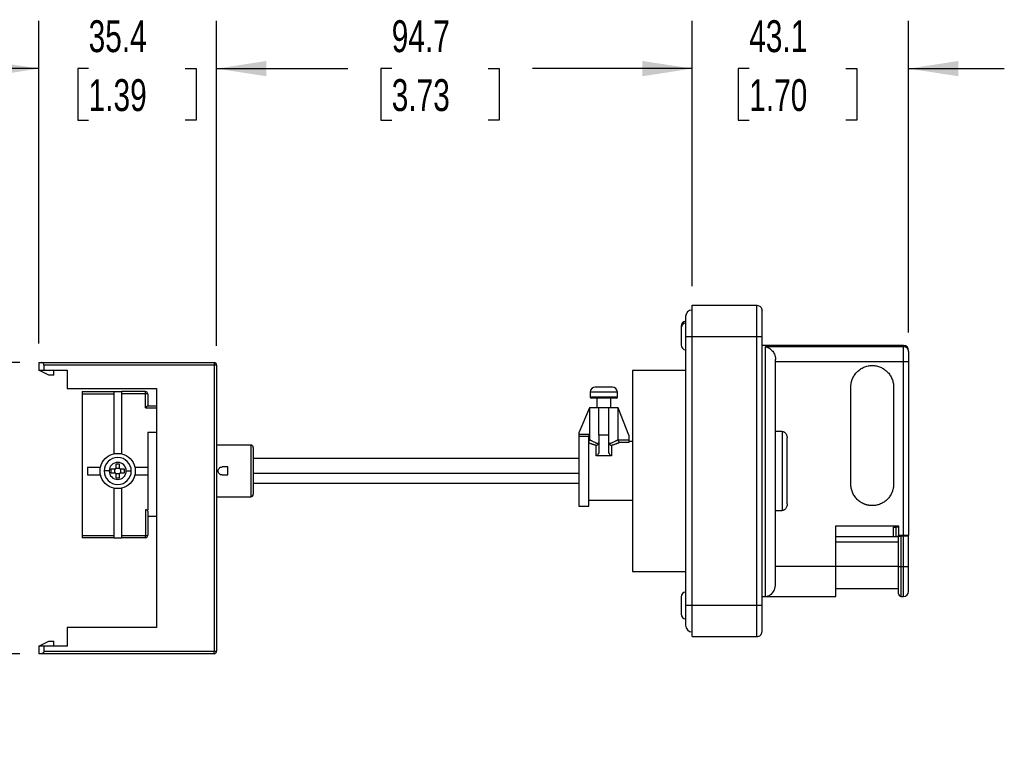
# Model space of a CAD drawing. Header units: millimetres. Extents: x 6 to 273, y 6 to 210.
# Tile 3 of 7: x 53 to 118, y 56 to 105. Entities that reach past the tile are written whole.
import ezdxf

# ---------------------------------------------------------------- set-up
doc = ezdxf.new("R2010")
doc.units = ezdxf.units.MM
doc.layers.add('DIMENSIONS', color=140, linetype='Continuous', lineweight=25)
doc.styles.add('SLDTEXTSTYLE0', font='TXT', dxfattribs={"width": 0.7})
doc.dimstyles.new('SLDDIMSTYLE1', dxfattribs={"dimtxt": 2.158008, "dimasz": 3.302, "dimexe": 0, "dimexo": 0.0625, "dimgap": 0.539502, "dimtad": 0, "dimtih": 1, "dimtoh": 1, "dimlfac": 3, "dimrnd": 1e-09, "dimzin": 12, "dimdsep": 46, "dimtxsty": 'SLDTEXTSTYLE0', "dimsah": 1, "dimcen": 0.09, "dimadec": 0, "dimazin": 3, "dimtfac": 1, "dimtmove": 0, "dimatfit": 0, "dimfxl": 0, "dimfrac": 2, "dimtolj": 1, "dimtzin": 12, "dimarcsym": 0})
doc.dimstyles.new('SLDDIMSTYLE2', dxfattribs={"dimtxt": 2.158008, "dimasz": 3.302, "dimexe": 0, "dimexo": 0.0625, "dimgap": 0.539502, "dimtad": 0, "dimtih": 1, "dimtoh": 1, "dimlfac": 3, "dimrnd": 1e-09, "dimzin": 4, "dimdsep": 46, "dimtxsty": 'SLDTEXTSTYLE0', "dimsah": 1, "dimcen": 0.09, "dimadec": 0, "dimazin": 1, "dimtfac": 1, "dimtmove": 0, "dimatfit": 0, "dimfxl": 0, "dimfrac": 2, "dimtolj": 1, "dimtzin": 12, "dimarcsym": 0})
doc.dimstyles.new('SLDDIMSTYLE3', dxfattribs={"dimtxt": 2.158008, "dimasz": 3.302, "dimexe": 0, "dimexo": 0.0625, "dimgap": 0.539502, "dimtad": 0, "dimtih": 1, "dimtoh": 1, "dimlfac": 3, "dimrnd": 1e-09, "dimzin": 12, "dimdsep": 46, "dimtxsty": 'SLDTEXTSTYLE0', "dimsah": 1, "dimcen": 0.09, "dimadec": 0, "dimazin": 3, "dimtfac": 1, "dimtofl": 0, "dimtmove": 0, "dimatfit": 3, "dimfxl": 0, "dimfrac": 2, "dimtolj": 1, "dimtzin": 12, "dimarcsym": 0})

# ---------------------------------------------------------------- blocks, each defined once
blk = doc.blocks.new('_D_4')
at = {"layer": 'DIMENSIONS'}
for p, q in [((97.188, 87.253), (97.188, 104.875)), ((111.555, 84.178), (111.555, 104.875)), ((97.188, 101.7), (90.838, 101.7)), ((100.973, 101.7), (100.249, 101.7)), ((100.249, 101.7), (100.249, 98.27)), ((107.386, 101.7), (108.111, 101.7)), ((108.111, 101.7), (108.111, 98.27)), ((111.555, 101.7), (117.905, 101.7)), ((100.249, 98.27), (100.973, 98.27)), ((108.111, 98.27), (107.386, 98.27))]:
    blk.add_line(p, q, dxfattribs=at)
for points in [[(97.188, 101.7), (93.886, 102.208), (93.886, 101.192)], [(111.555, 101.7), (114.857, 101.192), (114.857, 102.208)]]:
    blk.add_solid(points, dxfattribs=at)
at = {"layer": 'DIMENSIONS', "char_height": 2.1167, "attachment_point": 1, "style": 'SLDTEXTSTYLE0'}
for s, insert in [('43.1', (100.973, 104.911)), ('1.70', (100.973, 100.998))]:
    blk.add_mtext(s, dxfattribs=dict(at, insert=insert))
blk = doc.blocks.new('_D_5')
at = {"layer": 'DIMENSIONS'}
for p, q in [((53.821, 83.453), (53.821, 104.875)), ((65.621, 83.286), (65.621, 104.875)), ((53.821, 101.7), (47.471, 101.7)), ((57.123, 101.7), (56.398, 101.7)), ((56.398, 101.7), (56.398, 98.27)), ((63.536, 101.7), (64.26, 101.7)), ((64.26, 101.7), (64.26, 98.27)), ((65.621, 101.7), (71.971, 101.7)), ((56.398, 98.27), (57.123, 98.27)), ((64.26, 98.27), (63.536, 98.27))]:
    blk.add_line(p, q, dxfattribs=at)
for points in [[(53.821, 101.7), (50.519, 102.208), (50.519, 101.192)], [(65.621, 101.7), (68.923, 101.192), (68.923, 102.208)]]:
    blk.add_solid(points, dxfattribs=at)
at = {"layer": 'DIMENSIONS', "char_height": 2.1167, "attachment_point": 1, "style": 'SLDTEXTSTYLE0'}
for s, insert in [('35.4', (57.123, 104.911)), ('1.39', (57.123, 100.998))]:
    blk.add_mtext(s, dxfattribs=dict(at, insert=insert))
blk = doc.blocks.new('_D_6')
at = {"layer": 'DIMENSIONS'}
for p, q in [((42.035, 82.183), (42.035, 88.533)), ((52.551, 82.183), (38.86, 82.183)), ((38.829, 72.788), (38.104, 72.788)), ((38.104, 72.788), (38.104, 69.359)), ((45.242, 72.788), (45.966, 72.788)), ((45.966, 72.788), (45.966, 69.359)), ((38.104, 69.359), (38.829, 69.359)), ((45.966, 69.359), (45.242, 69.359)), ((52.551, 62.849), (38.86, 62.849)), ((42.035, 62.849), (42.035, 56.499))]:
    blk.add_line(p, q, dxfattribs=at)
for points in [[(42.035, 82.183), (42.543, 85.485), (41.527, 85.485)], [(42.035, 62.849), (41.527, 59.547), (42.543, 59.547)]]:
    blk.add_solid(points, dxfattribs=at)
at = {"layer": 'DIMENSIONS', "char_height": 2.1167, "attachment_point": 1, "style": 'SLDTEXTSTYLE0'}
for s, insert in [('58.0', (38.829, 76)), ('2.28', (38.829, 72.087))]:
    blk.add_mtext(s, dxfattribs=dict(at, insert=insert))
blk = doc.blocks.new('_D_7')
at = {"layer": 'DIMENSIONS'}
for p, q in [((65.621, 83.286), (65.621, 104.875)), ((97.188, 87.253), (97.188, 104.875)), ((65.621, 101.7), (74.318, 101.7)), ((77.243, 101.7), (76.518, 101.7)), ((76.518, 101.7), (76.518, 98.27)), ((83.655, 101.7), (84.38, 101.7)), ((84.38, 101.7), (84.38, 98.27)), ((97.188, 101.7), (86.58, 101.7)), ((76.518, 98.27), (77.243, 98.27)), ((84.38, 98.27), (83.655, 98.27))]:
    blk.add_line(p, q, dxfattribs=at)
for points in [[(65.621, 101.7), (68.923, 101.192), (68.923, 102.208)], [(97.188, 101.7), (93.886, 102.208), (93.886, 101.192)]]:
    blk.add_solid(points, dxfattribs=at)
at = {"layer": 'DIMENSIONS', "char_height": 2.1167, "attachment_point": 1, "style": 'SLDTEXTSTYLE0'}
for s, insert in [('94.7', (77.243, 104.911)), ('3.73', (77.243, 100.998))]:
    blk.add_mtext(s, dxfattribs=dict(at, insert=insert))

msp = doc.modelspace()

# ---------------------------------------------------------------- linework, layer by layer
for p, q in [((97.1881, 83.9159), (97.1881, 85.9825)), ((97.1881, 85.9825), (101.4881, 85.9825)), ((101.4881, 83.9159), (101.4881, 85.9825)), ((101.8214, 83.9159), (101.8214, 85.6492)), ((96.7514, 85.2325), (96.7514, 83.8992)), ((96.7514, 83.8992), (96.7514, 66.0659)), ((97.1881, 83.8992), (96.7514, 83.8992)), ((97.1881, 83.9159), (101.4881, 83.9159)), ((97.1881, 66.0492), (97.1881, 83.9159)), ((101.4881, 66.0492), (101.4881, 83.9159)), ((101.8214, 66.0492), (101.8214, 83.9159)), ((111.2214, 83.3159), (101.8214, 83.3159)), ((102.0548, 83.238), (111.2214, 83.238)), ((102.0548, 66.6492), (102.0548, 83.238)), ((111.2214, 83.238), (111.2214, 83.3159)), ((111.2214, 82.2474), (111.2214, 83.238)), ((53.8214, 82.1825), (53.9881, 82.1825)), ((53.8214, 82.1825), (53.8214, 81.6825)), ((53.9881, 82.1825), (65.4548, 82.1825)), ((65.4548, 82.0159), (54.1548, 82.0159)), ((54.1548, 82.0159), (54.1548, 81.6825)), ((65.4548, 82.1825), (65.4548, 82.0159)), ((65.6214, 82.0159), (65.4548, 82.0159)), ((65.4548, 82.0159), (65.4548, 63.0159)), ((65.6214, 82.0159), (65.6214, 63.0159)), ((102.7214, 82.2474), (111.2214, 82.2474)), ((111.2214, 70.7159), (111.2214, 82.2474)), ((111.5548, 82.2474), (111.5548, 70.7159)), ((53.8214, 81.6825), (54.1548, 81.6825)), ((54.4881, 81.3492), (53.8214, 81.6825)), ((54.1548, 81.6825), (55.6881, 81.6825)), ((54.8214, 81.3492), (54.4881, 81.3492)), ((54.8214, 81.3492), (54.8214, 81.6825)), ((55.6881, 81.6825), (55.6881, 80.4492)), ((96.7514, 81.6492), (93.2214, 81.6492)), ((93.2214, 81.6492), (93.2214, 68.3159)), ((55.6881, 80.4492), (61.6214, 80.4492)), ((61.6214, 80.4492), (61.6214, 64.5825)), ((107.7214, 74.0992), (107.7214, 80.5659)), ((110.5548, 80.5659), (110.5548, 74.0992)), ((56.6881, 80.2492), (58.8048, 80.2492)), ((56.6881, 80.1146), (58.8048, 80.1146)), ((58.8048, 80.2492), (59.3048, 80.2492)), ((58.8048, 80.2492), (58.8048, 76.1492)), ((59.3048, 80.2492), (59.3048, 76.1492)), ((60.8881, 80.2492), (59.3048, 80.2492)), ((60.8881, 80.1146), (59.3048, 80.1146)), ((60.8881, 80.1146), (60.8881, 80.2492)), ((60.8881, 79.1754), (60.8881, 80.1146)), ((90.4214, 80.2159), (90.4214, 79.8825)), ((91.3214, 80.2159), (90.4214, 80.2159)), ((92.2214, 79.8825), (90.4214, 79.8825)), ((90.8614, 79.8159), (90.8614, 79.1825)), ((92.2214, 80.2159), (91.3214, 80.2159)), ((91.7814, 79.1825), (91.7814, 79.8159)), ((92.2214, 79.8825), (92.2214, 80.2159)), ((60.8881, 79.1754), (61.6214, 79.1754)), ((61.0526, 79.3159), (61.6214, 79.3159)), ((90.3787, 79.1825), (89.6548, 77.5159)), ((90.3787, 79.1825), (90.3786, 77.0633)), ((91.6548, 79.1825), (90.9881, 79.1825)), ((90.9881, 77.3492), (90.9881, 79.1825)), ((91.6548, 77.3492), (91.6548, 79.1825)), ((92.2643, 77.0632), (92.2642, 79.1825)), ((92.9881, 77.3492), (92.2642, 79.1825)), ((61.0548, 77.5558), (61.6214, 77.5558)), ((89.6548, 77.5159), (89.6548, 77.432)), ((89.6548, 77.432), (90.3214, 77.432)), ((90.3214, 77.2687), (89.6548, 77.2687)), ((90.3214, 72.6492), (90.3214, 77.2687)), ((90.9881, 77.3492), (90.9881, 76.2873)), ((91.6548, 77.3492), (90.9881, 77.3492)), ((91.6548, 76.2873), (91.6548, 77.3492)), ((92.9881, 77.3492), (92.9881, 77.0417)), ((103.1548, 77.6074), (102.7214, 77.6074)), ((103.1548, 77.6074), (103.1548, 72.3577)), ((67.8881, 76.6992), (65.6214, 76.6992)), ((67.8881, 76.6992), (67.8881, 73.2659)), ((90.8214, 75.9948), (90.8214, 76.6735)), ((91.8214, 76.6735), (91.8214, 75.9948)), ((92.266, 77.0393), (92.9881, 77.0417)), ((92.9881, 76.8774), (92.3755, 76.8774)), ((93.2214, 76.9325), (92.9881, 76.9325)), ((58.8048, 76.1492), (59.3048, 76.1492)), ((58.8048, 76.1492), (58.8048, 76.1221)), ((59.3048, 76.1492), (59.3048, 76.1221)), ((89.6548, 75.8159), (68.0548, 75.8159)), ((91.8214, 75.9948), (90.8214, 75.9948)), ((57.0545, 75.2325), (57.8881, 75.2325)), ((57.8881, 74.7325), (57.8881, 75.2325)), ((57.8881, 75.2325), (57.9152, 75.2325)), ((59.1714, 75.4325), (58.9381, 75.4325)), ((58.9381, 75.4325), (58.9381, 75.1659)), ((58.9381, 75.1659), (59.1714, 75.1659)), ((59.1714, 75.1659), (59.1714, 75.4325)), ((60.1943, 75.2325), (60.2214, 75.2325)), ((60.2214, 75.2325), (60.2214, 74.7325)), ((60.2214, 75.2325), (61.0548, 75.2325)), ((61.0548, 75.2325), (61.0548, 74.9825)), ((66.3548, 75.2492), (65.9881, 75.2492)), ((66.3548, 74.7159), (66.3548, 75.2492)), ((57.0544, 74.7325), (57.8881, 74.7325)), ((57.8881, 74.7325), (57.9152, 74.7325)), ((58.4881, 74.9825), (58.1548, 74.9825)), ((58.8714, 75.0992), (58.6048, 75.0992)), ((58.6048, 75.0992), (58.6048, 74.8659)), ((58.6048, 74.8659), (58.8714, 74.8659)), ((58.8714, 74.8659), (58.8714, 75.0992)), ((58.9381, 74.7992), (58.9381, 74.5325)), ((59.1714, 74.7992), (58.9381, 74.7992)), ((58.9381, 74.5325), (59.1714, 74.5325)), ((59.1714, 74.5325), (59.1714, 74.7992)), ((59.5048, 75.0992), (59.2381, 75.0992)), ((59.2381, 75.0992), (59.2381, 74.8659)), ((59.2381, 74.8659), (59.5048, 74.8659)), ((59.5048, 74.8659), (59.5048, 75.0992)), ((59.6214, 74.9825), (59.9548, 74.9825)), ((60.2214, 74.7325), (60.1943, 74.7325)), ((60.2214, 74.7325), (61.0548, 74.7325)), ((61.0548, 74.9825), (61.0548, 74.7325)), ((65.9881, 74.7159), (66.3548, 74.7159)), ((89.6548, 74.8159), (68.0548, 74.8159)), ((89.6548, 74.1492), (68.0548, 74.1492)), ((58.8048, 73.843), (58.8048, 73.8159)), ((59.3048, 73.8159), (58.8048, 73.8159)), ((58.8048, 73.8159), (58.8048, 70.5492)), ((59.3048, 73.843), (59.3048, 73.8159)), ((59.3048, 73.8159), (59.3048, 70.5492)), ((65.6214, 73.2659), (67.8881, 73.2659)), ((89.6548, 72.6492), (90.3214, 72.6492)), ((90.3214, 73.0325), (93.2214, 73.0325)), ((60.8881, 72.4093), (61.0548, 72.4093)), ((60.8881, 72.4093), (60.8881, 70.689)), ((61.0548, 71.9825), (61.6214, 71.9825)), ((102.7214, 72.3577), (103.1548, 72.3577)), ((106.7214, 71.3492), (110.8881, 71.3492)), ((106.7214, 68.6492), (106.7214, 71.3492)), ((110.5548, 70.6159), (110.5548, 71.2492)), ((110.5548, 71.2492), (110.7214, 71.2492)), ((110.7214, 70.6159), (110.7214, 71.2492)), ((110.8881, 71.2492), (110.7214, 71.2492)), ((110.8881, 71.3492), (110.8881, 70.7159)), ((56.6881, 70.689), (58.8048, 70.689)), ((59.3048, 70.689), (60.8881, 70.689)), ((60.8881, 70.5492), (60.8881, 70.689)), ((110.8881, 70.6159), (106.7214, 70.6159)), ((110.8881, 70.7159), (111.2214, 70.7159)), ((110.8881, 70.6492), (110.8881, 70.7159)), ((110.8881, 68.6492), (110.8881, 70.6492)), ((111.0548, 68.6492), (111.0548, 70.6492)), ((111.2214, 70.6492), (111.0548, 70.6492)), ((111.2214, 68.6492), (111.2214, 70.6492)), ((111.5548, 70.6492), (111.5548, 70.7159)), ((111.5548, 68.6492), (111.5548, 70.6492)), ((58.8048, 70.5492), (56.6881, 70.5492)), ((58.8048, 70.5492), (59.3048, 70.5492)), ((60.8881, 70.5492), (59.3048, 70.5492)), ((106.7214, 70.2825), (110.8881, 70.2825)), ((106.7214, 68.6492), (102.7214, 68.6492)), ((110.8881, 68.6492), (106.7214, 68.6492)), ((111.0548, 68.6492), (111.2214, 68.6492)), ((111.0548, 66.6492), (111.0548, 68.6492)), ((111.2214, 66.6492), (111.2214, 68.6492)), ((93.2214, 68.3159), (96.7514, 68.3159)), ((106.7214, 67.1825), (110.8881, 67.1825)), ((96.7514, 66.0659), (96.7514, 64.7325)), ((96.7514, 66.0659), (97.1881, 66.0659)), ((101.4881, 66.0492), (97.1881, 66.0492)), ((97.1881, 63.9825), (97.1881, 66.0492)), ((101.4881, 63.9825), (101.4881, 66.0492)), ((101.8214, 66.6492), (102.0548, 66.6492)), ((101.8214, 64.3159), (101.8214, 66.0492)), ((102.0537, 66.6492), (106.7214, 66.6492)), ((111.0548, 66.6492), (111.2214, 66.6492)), ((55.6881, 64.5825), (55.6881, 63.3492)), ((61.6214, 64.5825), (55.6881, 64.5825)), ((53.8214, 63.3492), (54.4881, 63.6825)), ((54.4881, 63.6825), (54.8214, 63.6825)), ((54.8214, 63.3492), (54.8214, 63.6825)), ((97.1881, 63.9825), (101.4881, 63.9825)), ((53.8214, 63.3492), (53.8214, 62.8492)), ((54.1548, 63.3492), (53.8214, 63.3492)), ((53.9881, 62.8492), (53.8214, 62.8492)), ((65.4548, 62.8492), (53.9881, 62.8492)), ((55.6881, 63.3492), (54.1548, 63.3492)), ((54.1548, 63.3492), (54.1548, 63.0159)), ((54.1548, 63.0159), (65.4548, 63.0159)), ((65.4548, 63.0159), (65.6214, 63.0159)), ((65.4548, 62.8492), (65.4548, 63.0159))]:
    msp.add_line(p, q)
at = {"flags": 128}
for points in [[(111.2214, 82.2474), (111.2865, 82.2474), (111.349, 82.2474), (111.4066, 82.2474), (111.4572, 82.2474), (111.4986, 82.2474), (111.5294, 82.2474), (111.5484, 82.2474), (111.5548, 82.2474)], [(110.8881, 68.6492), (110.8913, 68.6492), (110.9008, 68.6492), (110.9162, 68.6492), (110.9369, 68.6492), (110.9622, 68.6492), (110.991, 68.6492), (111.0223, 68.6492), (111.0548, 68.6492)]]:
    msp.add_lwpolyline(points, dxfattribs=at)
for centre, radius, start, end in [((97.1881, 85.2325), 0.4367, 90, 180), ((96.7881, 84.599), 0.3333, 96.315316, 180), ((96.7881, 84.4825), 0.3333, 96.315316, 180), ((96.7881, 83.3492), 0.3333, 180, 263.684684), ((111.2214, 82.9825), 0.3333, 0, 90), ((65.4548, 82.0159), 0.1667, 0, 90), ((90.7548, 80.2159), 0.3333, 90, 180), ((91.8881, 80.2159), 0.3333, 0, 90), ((60.8881, 80.0825), 0.1667, 359.999992, 90), ((90.4881, 79.8825), 0.0667, 180, 270), ((92.1548, 79.8825), 0.0667, 270, 0), ((67.8881, 76.5325), 0.1667, 0, 90), ((59.0548, 74.9825), 0.9, 90, 180), ((59.0548, 74.9825), 0.9, 0, 90), ((59.0548, 74.9825), 0.5667, 0, 180), ((58.8714, 75.1659), 0.0667, 270, 0), ((59.2381, 75.1659), 0.0667, 180, 270), ((59.0548, 74.9825), 0.9, 180, 270), ((59.0548, 74.9825), 0.5667, 180, 0), ((58.8714, 74.7992), 0.0667, 0, 90), ((59.0548, 74.9825), 0.9, 270, 0), ((59.2381, 74.7992), 0.0667, 90, 180), ((67.8881, 73.4325), 0.1667, 270, 0), ((60.9287, 70.968), 0.2819, 261.720666, 296.572305), ((60.8881, 70.7159), 0.1667, 270, 0), ((96.7881, 66.6159), 0.3333, 96.315316, 180), ((111.0548, 66.8159), 0.1667, 180, 270), ((111.2214, 66.9825), 0.3333, 270, 0), ((96.7881, 65.4825), 0.3333, 180, 263.684684), ((97.1881, 64.7325), 0.4367, 180, 270), ((101.4881, 64.3159), 0.3333, 270, 0.000005), ((65.4548, 63.0159), 0.1667, 270, 0)]:
    msp.add_arc(centre, radius, start, end)
for points, knots in [([(101.4881, 85.9825), (101.5754, 85.9825), (101.6621, 85.9466), (101.7855, 85.8232), (101.8214, 85.7365), (101.8214, 85.6492)], [0, 0, 0, 0, 0.5, 0.5, 1, 1, 1, 1]), ([(96.4548, 84.5989), (96.4548, 84.5866), (96.4548, 84.5617), (96.4548, 84.4547), (96.4548, 84.3739), (96.4548, 84.3659)], [0, 0, 0, 0, 0.4720669, 0.9472941, 1, 1, 1, 1]), ([(96.4548, 84.4825), (96.4548, 84.4815), (96.4548, 84.466), (96.4548, 84.4083), (96.4548, 84.3661), (96.4548, 84.3007), (96.4548, 84.2861), (96.4548, 84.2566), (96.4548, 84.2413), (96.4548, 84.2244), (96.4548, 84.2233), (96.4548, 84.223), (96.4548, 84.2224), (96.4548, 84.2213), (96.4548, 84.2184), (96.4548, 84.2156), (96.4548, 84.2044), (96.4548, 84.1933), (96.4548, 84.1705), (96.4548, 84.1657), (96.4548, 84.1554), (96.4548, 84.1505), (96.4548, 84.1368), (96.4548, 84.1289), (96.4548, 84.1154), (96.4548, 84.1062), (96.4548, 84.0895), (96.4548, 84.0642), (96.4548, 84.0213), (96.4548, 83.9863), (96.4548, 83.9599), (96.4548, 83.9467), (96.4548, 83.9313), (96.4548, 83.9236), (96.4548, 83.9197), (96.4548, 83.9181), (96.4548, 83.917), (96.4548, 83.916), (96.4548, 83.9159)], [0, 0, 0, 0, 0.12443165, 0.12443165, 0.2488633, 0.2488633, 0.27997122, 0.27997122, 0.31107913, 0.31107913, 0.31302337, 0.31302337, 0.31496762, 0.31885611, 0.31885611, 0.32663308, 0.32663308, 0.34218704, 0.34218704, 0.34996402, 0.34996402, 0.357741, 0.357741, 0.37329495, 0.37329495, 0.38884891, 0.38884891, 0.40440287, 0.43551078, 0.46661869, 0.46661869, 0.48217265, 0.48994963, 0.49383812, 0.49578236, 0.49675448, 0.49675448, 0.49772661, 0.49772661, 0.49772661, 0.49772661]), ([(96.4548, 83.9159), (96.4548, 83.9157), (96.4548, 83.9147), (96.4548, 83.911), (96.4548, 83.9102), (96.4548, 83.9069), (96.4548, 83.9002), (96.4548, 83.8846), (96.4548, 83.8535), (96.4548, 83.827), (96.4548, 83.7745), (96.4548, 83.7402), (96.4548, 83.6988), (96.4548, 83.6895), (96.4548, 83.672), (96.4548, 83.6634), (96.4548, 83.6505), (96.4548, 83.65), (96.4548, 83.6449), (96.4548, 83.6417), (96.4548, 83.63), (96.4548, 83.6195), (96.4548, 83.6002), (96.4548, 83.5972), (96.4548, 83.5892), (96.4548, 83.5774), (96.4548, 83.5505), (96.4548, 83.5289), (96.4548, 83.5144), (96.4548, 83.5137), (96.4548, 83.5134), (96.4548, 83.5129), (96.4548, 83.5114), (96.4548, 83.5098), (96.4548, 83.5062), (96.4548, 83.5031), (96.4548, 83.4921), (96.4548, 83.4824), (96.4548, 83.4483), (96.4548, 83.4183), (96.4548, 83.3911), (96.4548, 83.3906), (96.4548, 83.3889), (96.4548, 83.3863), (96.4548, 83.3807), (96.4548, 83.3705), (96.4548, 83.3637), (96.4548, 83.3528), (96.4548, 83.3492), (96.4548, 83.3492)], [0.49772661, 0.49772661, 0.49772661, 0.49772661, 0.49968861, 0.49968861, 0.50165062, 0.50165062, 0.50557463, 0.51342265, 0.52911869, 0.56051078, 0.56051078, 0.62329495, 0.62329495, 0.638991, 0.638991, 0.65468704, 0.65468704, 0.66253506, 0.66253506, 0.67038308, 0.67038308, 0.68607913, 0.68607913, 0.69392715, 0.69392715, 0.70177517, 0.71747122, 0.7488633, 0.7488633, 0.75082531, 0.75082531, 0.75278731, 0.75671132, 0.76455935, 0.76455935, 0.78025539, 0.78025539, 0.81164748, 0.81164748, 0.87443165, 0.87443165, 0.87835566, 0.87835566, 0.88227967, 0.89012769, 0.90582374, 0.93721583, 0.93721583, 1, 1, 1, 1]), ([(101.4881, 83.9159), (101.5754, 83.9159), (101.6621, 83.9159), (101.7855, 83.9159), (101.8214, 83.9159), (101.8214, 83.9159)], [0, 0, 0, 0, 0.5, 0.5, 1, 1, 1, 1]), ([(102.0548, 83.238), (102.0686, 83.2353), (102.0951, 83.23), (102.1332, 83.2192), (102.1681, 83.2072), (102.1998, 83.1944), (102.2283, 83.1814), (102.2535, 83.1687), (102.3083, 83.1385), (102.3865, 83.084), (102.489, 82.9861), (102.5775, 82.8702), (102.6418, 82.7501), (102.6813, 82.6452), (102.7042, 82.5588), (102.7187, 82.4726), (102.7205, 82.4147), (102.7214, 82.3864)], [0, 0, 0, 0, 0.046004, 0.0885355, 0.1275948, 0.1631819, 0.1952972, 0.223941, 0.2491139, 0.3829851, 0.4990732, 0.631628, 0.7492533, 0.8169877, 0.881031, 0.9418525, 1, 1, 1, 1]), ([(111.5548, 82.9078), (111.5548, 82.9943), (111.5189, 83.0802), (111.3954, 83.2024), (111.3087, 83.238), (111.2214, 83.238)], [0, 0, 0, 0, 0.5, 0.5, 1, 1, 1, 1]), ([(111.5548, 82.9078), (111.5548, 82.9322), (111.5548, 82.9759), (111.5548, 82.9777), (111.5548, 82.9785)], [0, 0, 0, 0, 0.5599824, 1, 1, 1, 1]), ([(111.5548, 82.9078), (111.5548, 82.9025), (111.5548, 82.8898), (111.5548, 82.8665), (111.5548, 82.8547), (111.5548, 82.8465), (111.5548, 82.8425), (111.5548, 82.7991), (111.5548, 82.748), (111.5548, 82.6542), (111.5548, 82.6043), (111.5548, 82.5408), (111.5548, 82.5125), (111.5548, 82.4933), (111.5548, 82.483), (111.5548, 82.4008), (111.5548, 82.3253), (111.5548, 82.2474)], [0, 0, 0, 0, 0.125, 0.1875, 0.21875, 0.21875, 0.25, 0.25, 0.5, 0.5, 0.625, 0.6875, 0.71875, 0.71875, 0.75, 0.75, 1, 1, 1, 1]), ([(54.1548, 82.0159), (54.1548, 82.0355), (54.1512, 82.0567), (54.135, 82.0977), (54.1222, 82.1175), (54.0897, 82.15), (54.07, 82.1627), (54.0289, 82.179), (54.0078, 82.1825), (53.9881, 82.1825)], [0, 0, 0, 0, 0.25, 0.25, 0.5, 0.5, 0.75, 0.75, 1, 1, 1, 1]), ([(102.7214, 67.5461), (102.7214, 67.7489), (102.7214, 68.0848), (102.7214, 68.9873), (102.7214, 69.5538), (102.7214, 70.858), (102.7214, 71.5955), (102.7214, 73.1638), (102.7214, 73.9944), (102.7214, 75.6615), (102.7214, 76.4976), (102.7214, 78.0875), (102.7214, 78.841), (102.7214, 80.1861), (102.7214, 80.7774), (102.7214, 81.7357), (102.7214, 82.1025), (102.7214, 82.3377)], [0, 0, 0, 0, 0.125, 0.125, 0.25, 0.25, 0.375, 0.375, 0.5, 0.5, 0.625, 0.625, 0.75, 0.75, 0.875, 0.875, 1, 1, 1, 1]), ([(107.7214, 80.5659), (107.7218, 80.5891), (107.7224, 80.6353), (107.7276, 80.7043), (107.7358, 80.7726), (107.7475, 80.8403), (107.7624, 80.9074), (107.7807, 80.9738), (107.8024, 81.0396), (107.8526, 81.1708), (107.9525, 81.3595), (108.132, 81.5757), (108.3463, 81.7517), (108.59, 81.8817), (108.857, 81.9644), (109.138, 81.9916), (109.4191, 81.9645), (109.686, 81.8818), (109.9299, 81.7517), (110.1441, 81.5759), (110.3237, 81.3596), (110.4343, 81.1505), (110.4971, 80.9747), (110.5303, 80.8408), (110.551, 80.7042), (110.5535, 80.6122), (110.5548, 80.5659)], [0, 0, 0, 0, 0.01565078, 0.03119249, 0.04666187, 0.06209615, 0.07753282, 0.09300936, 0.10856295, 0.12423024, 0.18785068, 0.25154885, 0.31263936, 0.37380841, 0.4368737, 0.50001748, 0.56308215, 0.62622655, 0.68731753, 0.74848614, 0.81210686, 0.87580474, 0.90698841, 0.93788262, 0.96878677, 1, 1, 1, 1]), ([(91.3141, 80.5492), (91.2402, 80.5492), (91.1666, 80.5492), (91.0307, 80.5492), (90.9686, 80.5492), (90.8651, 80.5492), (90.8239, 80.5492), (90.7685, 80.5492), (90.7543, 80.5492), (90.7548, 80.5492)], [0, 0, 0, 0, 0.125, 0.125, 0.25, 0.25, 0.375, 0.375, 0.5, 0.5, 0.5, 0.5]), ([(91.8874, 80.5492), (91.8877, 80.5492), (91.9014, 80.5492), (91.8514, 80.5492), (91.7339, 80.5492), (91.5412, 80.5492), (91.3952, 80.5492), (91.3214, 80.5492)], [0, 0, 0, 0, 0.0041014, 0.2441164, 0.507083, 0.7511157, 1, 1, 1, 1]), ([(56.6881, 80.2492), (56.6881, 80.2492), (56.6881, 80.2355), (56.6881, 80.1869), (56.6881, 80.1522), (56.6881, 80.1146)], [0, 0, 0, 0, 0.5, 0.5, 1, 1, 1, 1]), ([(61.0548, 80.0825), (61.0548, 80.0909), (61.0368, 80.0993), (60.9751, 80.1112), (60.9317, 80.1146), (60.8881, 80.1146)], [0, 0, 0, 0, 0.5, 0.5, 1, 1, 1, 1]), ([(91.3141, 79.8159), (91.2088, 79.8159), (91.1073, 79.8159), (91.0034, 79.8159), (90.9964, 79.8159), (90.9833, 79.8159), (90.9639, 79.8159), (90.9196, 79.8159), (90.8353, 79.8159), (90.77, 79.8159), (90.649, 79.8159), (90.5881, 79.8159), (90.5435, 79.8159), (90.5412, 79.8159), (90.5367, 79.8159), (90.5302, 79.8159), (90.5165, 79.8159), (90.4954, 79.8159), (90.4881, 79.8159), (90.4881, 79.8159)], [0, 0, 0, 0, 0.12463815, 0.12463815, 0.13242803, 0.13242803, 0.14021792, 0.15579769, 0.18695722, 0.2492763, 0.2492763, 0.37391445, 0.37391445, 0.38170433, 0.38170433, 0.38949422, 0.40507398, 0.43623352, 0.4985526, 0.4985526, 0.4985526, 0.4985526]), ([(92.1548, 79.8159), (92.1548, 79.8159), (92.1353, 79.8159), (92.0914, 79.8159), (92.0854, 79.8159), (92.0737, 79.8159), (92.0551, 79.8159), (92.0052, 79.8159), (91.9515, 79.8159), (91.8294, 79.8159), (91.7355, 79.8159), (91.6217, 79.8159), (91.616, 79.8159), (91.6036, 79.8159), (91.585, 79.8159), (91.5413, 79.8159), (91.4527, 79.8159), (91.3745, 79.8159), (91.3215, 79.8159)], [0, 0, 0, 0, 0.25, 0.25, 0.28125, 0.28125, 0.3125, 0.375, 0.5, 0.5, 0.75, 0.75, 0.765625, 0.765625, 0.78125, 0.8125, 0.875, 1, 1, 1, 1]), ([(60.8881, 79.1754), (60.8952, 79.1824), (60.9083, 79.1953), (60.9265, 79.2126), (60.9415, 79.2268), (60.9602, 79.2444), (60.982, 79.2639), (61.0072, 79.2857), (61.0284, 79.3023), (61.0449, 79.3137), (61.0501, 79.3152), (61.0526, 79.3159)], [0, 0, 0, 0, 0.1028525, 0.1915113, 0.2659783, 0.3262623, 0.4755354, 0.6048523, 0.7506371, 0.8813427, 1, 1, 1, 1]), ([(90.9881, 79.1825), (90.8481, 79.1825), (90.7194, 79.1825), (90.5093, 79.1825), (90.4282, 79.1825), (90.3787, 79.1825)], [0, 0, 0, 0, 0.5, 0.5, 1, 1, 1, 1]), ([(92.2642, 79.1825), (92.2147, 79.1825), (92.1336, 79.1825), (91.9235, 79.1825), (91.7948, 79.1825), (91.6548, 79.1825)], [0, 0, 0, 0, 0.5, 0.5, 1, 1, 1, 1]), ([(61.0548, 77.5558), (61.0548, 77.434), (61.0548, 77.2881), (61.0548, 76.956), (61.0548, 76.7699), (61.0548, 76.3678), (61.0548, 76.1519), (61.0548, 75.7023), (61.0548, 75.4686), (61.0548, 75.2325)], [0, 0, 0, 0, 0.25, 0.25, 0.5, 0.5, 0.75, 0.75, 1, 1, 1, 1]), ([(89.6548, 77.432), (89.6548, 77.394), (89.6548, 77.3561), (89.6548, 77.2972), (89.6548, 77.2763), (89.6548, 77.2687)], [0, 0, 0, 0, 0.5, 0.5, 1, 1, 1, 1]), ([(89.6548, 77.2687), (89.6548, 77.2155), (89.6548, 77.1171), (89.6548, 76.8416), (89.6548, 76.6645), (89.6548, 76.252), (89.6548, 76.0167), (89.6548, 75.515), (89.6548, 75.2488), (89.6548, 74.9825)], [0, 0, 0, 0, 0.25, 0.25, 0.5, 0.5, 0.75, 0.75, 1, 1, 1, 1]), ([(90.3214, 77.432), (90.3214, 77.4242), (90.3214, 77.4089), (90.3214, 77.3864), (90.3214, 77.3651), (90.3214, 77.345), (90.3214, 77.3222), (90.3214, 77.2989), (90.3214, 77.2786), (90.3214, 77.272), (90.3214, 77.2687)], [0, 0, 0, 0, 0.1024802, 0.2018074, 0.2999159, 0.3988116, 0.5004536, 0.6690641, 0.8325783, 1, 1, 1, 1]), ([(103.1548, 77.6074), (103.1648, 77.6071), (103.1848, 77.6065), (103.2144, 77.6013), (103.2434, 77.593), (103.2718, 77.5813), (103.3117, 77.5598), (103.3603, 77.5219), (103.4081, 77.4632), (103.4452, 77.396), (103.47, 77.3247), (103.4854, 77.2497), (103.4872, 77.1993), (103.4881, 77.1737)], [0, 0, 0, 0, 0.04961907, 0.09885994, 0.14834471, 0.19868645, 0.25046779, 0.37233032, 0.50097772, 0.62273603, 0.75048566, 0.87344512, 1, 1, 1, 1]), ([(103.4881, 72.7914), (103.4881, 73.0684), (103.4881, 73.4092), (103.4881, 74.161), (103.4881, 74.5717), (103.4881, 75.3934), (103.4881, 75.8041), (103.4881, 76.5559), (103.4881, 76.8967), (103.4881, 77.1737)], [0, 0, 0, 0, 0.25, 0.25, 0.5, 0.5, 0.75, 0.75, 1, 1, 1, 1]), ([(68.0548, 76.5325), (68.0548, 76.5325), (68.0548, 76.5192), (68.0548, 76.4802), (68.0548, 76.4548), (68.0548, 76.4427), (68.0548, 76.4344), (68.0548, 76.4303), (68.0548, 76.4067), (68.0548, 76.3749), (68.0548, 76.3378), (68.0548, 76.312), (68.0548, 76.2987), (68.0548, 76.2271), (68.0548, 76.1608), (68.0548, 76.0497), (68.0548, 75.9914), (68.0548, 75.9292), (68.0548, 75.8868), (68.0548, 75.8647), (68.0548, 75.8002), (68.0548, 75.7337), (68.0548, 75.6529), (68.0548, 75.6116), (68.0548, 75.5938), (68.0548, 75.5819), (68.0548, 75.5755), (68.0548, 75.3893), (68.0548, 75.2008), (68.0548, 74.9081), (68.0548, 74.7641), (68.0548, 74.5999), (68.0548, 74.5188), (68.0548, 74.4842), (68.0548, 74.4612), (68.0548, 74.4504), (68.0548, 74.3899), (68.0548, 74.3189), (68.0548, 74.2503), (68.0548, 74.2051), (68.0548, 74.1832), (68.0548, 74.0712), (68.0548, 73.9877), (68.0548, 73.8732), (68.0548, 73.8189), (68.0548, 73.7692), (68.0548, 73.737), (68.0548, 73.7211), (68.0548, 73.677), (68.0548, 73.6363), (68.0548, 73.5947), (68.0548, 73.5754), (68.0548, 73.5674), (68.0548, 73.5622), (68.0548, 73.5594), (68.0548, 73.4803), (68.0548, 73.4391), (68.0548, 73.4332)], [0, 0, 0, 0, 0.0625, 0.09375, 0.109375, 0.1171875, 0.1171875, 0.125, 0.125, 0.15625, 0.171875, 0.171875, 0.1875, 0.1875, 0.25, 0.25, 0.28125, 0.296875, 0.296875, 0.3125, 0.3125, 0.34375, 0.359375, 0.3671875, 0.3710937, 0.3710937, 0.375, 0.375, 0.5, 0.5, 0.5625, 0.59375, 0.609375, 0.6171875, 0.6171875, 0.625, 0.625, 0.65625, 0.671875, 0.671875, 0.6875, 0.6875, 0.75, 0.75, 0.78125, 0.796875, 0.796875, 0.8125, 0.8125, 0.84375, 0.859375, 0.8671875, 0.8710937, 0.8710937, 0.875, 0.875, 1, 1, 1, 1]), ([(90.3214, 76.9419), (90.3273, 76.9471), (90.3389, 76.9574), (90.3531, 76.9761), (90.3663, 76.9996), (90.3767, 77.0289), (90.378, 77.0517), (90.3787, 77.0633)], [0, 0, 0, 0, 0.1682478, 0.3358899, 0.5066788, 0.7501404, 1, 1, 1, 1]), ([(90.8214, 76.6735), (90.8043, 76.678), (90.7701, 76.6868), (90.7205, 76.701), (90.6721, 76.7159), (90.6251, 76.7313), (90.5795, 76.7472), (90.5218, 76.7684), (90.455, 76.7944), (90.3828, 76.8247), (90.3419, 76.8431), (90.3214, 76.8523)], [0, 0, 0, 0, 0.0845516, 0.1690326, 0.2536269, 0.3385178, 0.4238866, 0.5099116, 0.6751338, 0.8380567, 1, 1, 1, 1]), ([(90.3786, 77.0633), (90.3844, 77.0598), (90.3961, 77.0526), (90.4169, 77.04), (90.4409, 77.0258), (90.4755, 77.0056), (90.5279, 76.976), (90.6087, 76.9336), (90.6957, 76.8932), (90.7777, 76.8586), (90.842, 76.8349), (90.906, 76.8136), (90.949, 76.8015), (90.9697, 76.7957)], [0, 0, 0, 0, 0.0554174, 0.1133551, 0.1738443, 0.2369126, 0.3512827, 0.4941443, 0.6665375, 0.7543817, 0.8425292, 0.9243862, 1, 1, 1, 1]), ([(90.9697, 76.7957), (90.9664, 76.7895), (90.9595, 76.7766), (90.9461, 76.758), (90.9302, 76.7396), (90.9131, 76.7236), (90.8951, 76.7094), (90.8746, 76.6958), (90.8496, 76.6827), (90.8308, 76.6766), (90.8214, 76.6735)], [0, 0, 0, 0, 0.1049618, 0.2170747, 0.3366401, 0.4638935, 0.5635069, 0.6810031, 0.8404786, 1, 1, 1, 1]), ([(90.9697, 76.7957), (90.9726, 76.8019), (90.9783, 76.8144), (90.9839, 76.8345), (90.9875, 76.8557), (90.9879, 76.8703), (90.9881, 76.8777)], [0, 0, 0, 0, 0.2430078, 0.4880843, 0.7391872, 1, 1, 1, 1]), ([(91.6548, 76.8777), (91.655, 76.8702), (91.6555, 76.8557), (91.6591, 76.8344), (91.6647, 76.8143), (91.6704, 76.8019), (91.6732, 76.7957)], [0, 0, 0, 0, 0.2619949, 0.5135326, 0.7582272, 1, 1, 1, 1]), ([(91.6732, 76.7957), (91.6883, 76.7999), (91.7198, 76.8085), (91.767, 76.8234), (91.8159, 76.8402), (91.8758, 76.8629), (91.9526, 76.8951), (92.0384, 76.936), (92.1176, 76.9777), (92.1807, 77.0127), (92.2294, 77.0416), (92.2531, 77.0563), (92.2643, 77.0632)], [0, 0, 0, 0, 0.055262, 0.1146342, 0.1781411, 0.2458026, 0.3565381, 0.5061335, 0.6481899, 0.7777705, 0.8949888, 1, 1, 1, 1]), ([(91.6732, 76.7957), (91.6763, 76.7899), (91.683, 76.7775), (91.6961, 76.7591), (91.7121, 76.7403), (91.73, 76.7233), (91.7508, 76.7072), (91.7746, 76.6923), (91.7991, 76.6806), (91.8152, 76.6755), (91.8214, 76.6735)], [0, 0, 0, 0, 0.0991518, 0.2093575, 0.330942, 0.4639099, 0.5743917, 0.7265437, 0.8928938, 1, 1, 1, 1]), ([(92.3755, 76.8774), (92.3672, 76.8734), (92.3506, 76.8656), (92.3228, 76.8528), (92.2929, 76.8394), (92.2608, 76.8253), (92.2265, 76.8106), (92.1899, 76.7956), (92.1404, 76.7758), (92.0765, 76.7516), (91.9961, 76.7237), (91.9114, 76.6972), (91.8514, 76.6814), (91.8214, 76.6735)], [0, 0, 0, 0, 0.0683627, 0.1367749, 0.2053833, 0.2743331, 0.3437677, 0.4138272, 0.4846481, 0.6149613, 0.743725, 0.8717847, 1, 1, 1, 1]), ([(92.2642, 77.0632), (92.2643, 77.0592), (92.2645, 77.0512), (92.2655, 77.0433), (92.266, 77.0393)], [0, 0, 0, 0, 0.5012822, 1, 1, 1, 1]), ([(92.266, 77.0393), (92.2672, 77.0328), (92.2695, 77.0194), (92.2752, 76.9995), (92.2825, 76.9795), (92.2916, 76.96), (92.3031, 76.94), (92.3181, 76.9196), (92.3333, 76.9037), (92.3531, 76.8878), (92.3662, 76.8817), (92.3755, 76.8774)], [0, 0, 0, 0, 0.0797894, 0.1635818, 0.2518251, 0.3449029, 0.4431421, 0.5673908, 0.7121249, 0.7951754, 1, 1, 1, 1]), ([(92.9881, 77.0417), (92.9881, 77.0341), (92.9881, 77.0192), (92.9881, 76.9972), (92.9881, 76.9761), (92.9881, 76.9559), (92.9881, 76.928), (92.9881, 76.8954), (92.9881, 76.8834), (92.9881, 76.8774)], [0, 0, 0, 0, 0.101068, 0.1998345, 0.2981446, 0.3978689, 0.5008008, 0.7489434, 1, 1, 1, 1]), ([(57.9152, 75.2325), (57.9627, 75.4489), (58.0732, 75.6509), (58.3864, 75.9641), (58.5885, 76.0747), (58.8048, 76.1221)], [0, 0, 0, 0, 0.5, 0.5, 1, 1, 1, 1]), ([(59.3048, 76.1221), (59.5211, 76.0747), (59.7232, 75.9641), (60.0363, 75.6509), (60.1469, 75.4489), (60.1943, 75.2325)], [0, 0, 0, 0, 0.5, 0.5, 1, 1, 1, 1]), ([(90.9881, 76.2873), (90.9879, 76.2773), (90.9875, 76.2571), (90.9844, 76.227), (90.9784, 76.1918), (90.9683, 76.1524), (90.9468, 76.0956), (90.9188, 76.0488), (90.8848, 76.018), (90.8653, 76.0055), (90.8441, 75.9966), (90.8289, 75.9954), (90.8214, 75.9948)], [0, 0, 0, 0, 0.082726, 0.1656426, 0.2491215, 0.3763607, 0.4991316, 0.7488146, 0.8137418, 0.8749578, 0.9392566, 1, 1, 1, 1]), ([(91.8214, 75.9948), (91.8166, 75.9951), (91.8066, 75.9956), (91.7918, 75.9997), (91.7755, 76.0068), (91.7581, 76.018), (91.7241, 76.0488), (91.6961, 76.0955), (91.6746, 76.1522), (91.6633, 76.1965), (91.6561, 76.2418), (91.6552, 76.2722), (91.6548, 76.2873)], [0, 0, 0, 0, 0.0401703, 0.0815795, 0.1253122, 0.1861107, 0.251481, 0.5006056, 0.6228643, 0.7505227, 0.8754561, 1, 1, 1, 1]), ([(57.0544, 75.2325), (57.0545, 75.1906), (57.0547, 75.1073), (57.0548, 75.0239), (57.0548, 74.9825)], [0, 0, 0, 0, 0.5035484, 1, 1, 1, 1]), ([(65.9881, 74.7159), (65.9183, 74.7159), (65.8489, 74.7446), (65.7502, 74.8433), (65.7214, 74.9127), (65.7214, 75.0524), (65.7502, 75.1217), (65.8489, 75.2205), (65.9183, 75.2492), (65.9881, 75.2492)], [0, 0, 0, 0, 0.25, 0.25, 0.5, 0.5, 0.75, 0.75, 1, 1, 1, 1]), ([(57.0548, 74.9825), (57.0548, 74.9412), (57.0547, 74.8578), (57.0545, 74.7745), (57.0544, 74.7325)], [0, 0, 0, 0, 0.496418, 1, 1, 1, 1]), ([(58.8048, 73.843), (58.5885, 73.8904), (58.3864, 74.001), (58.0732, 74.3142), (57.9627, 74.5162), (57.9152, 74.7325)], [0, 0, 0, 0, 0.5, 0.5, 1, 1, 1, 1]), ([(60.1943, 74.7325), (60.1469, 74.5162), (60.0363, 74.3142), (59.7232, 74.001), (59.5211, 73.8904), (59.3048, 73.843)], [0, 0, 0, 0, 0.5, 0.5, 1, 1, 1, 1]), ([(61.0548, 74.7325), (61.0548, 74.4965), (61.0548, 74.2628), (61.0548, 73.8132), (61.0548, 73.5973), (61.0548, 73.1952), (61.0548, 73.0091), (61.0548, 72.677), (61.0548, 72.5311), (61.0548, 72.4093)], [0, 0, 0, 0, 0.25, 0.25, 0.5, 0.5, 0.75, 0.75, 1, 1, 1, 1]), ([(89.6548, 74.9825), (89.6548, 74.6771), (89.6548, 74.3718), (89.6548, 73.8074), (89.6548, 73.5486), (89.6548, 73.1167), (89.6548, 72.9437), (89.6548, 72.7099), (89.6548, 72.6492), (89.6548, 72.6492)], [0, 0, 0, 0, 0.25, 0.25, 0.5, 0.5, 0.75, 0.75, 1, 1, 1, 1]), ([(109.1381, 72.6825), (109.1157, 72.6828), (109.071, 72.6834), (109.0043, 72.6883), (108.9382, 72.696), (108.8726, 72.7069), (108.8077, 72.7209), (108.7433, 72.738), (108.6795, 72.7583), (108.5472, 72.8071), (108.3546, 72.9064), (108.1297, 73.0906), (107.9453, 73.3156), (107.8358, 73.5281), (107.7754, 73.7035), (107.7444, 73.8333), (107.725, 73.9654), (107.7226, 74.0545), (107.7214, 74.0992)], [0, 0, 0, 0, 0.0302429, 0.0602893, 0.0902057, 0.1200592, 0.1499176, 0.1798486, 0.2099193, 0.240196, 0.3700351, 0.5000315, 0.6298662, 0.7598669, 0.8201382, 0.8798903, 0.9396641, 1, 1, 1, 1]), ([(110.5548, 74.0992), (110.5545, 74.0758), (110.5538, 74.0293), (110.5486, 73.9598), (110.5402, 73.8909), (110.5284, 73.8228), (110.5132, 73.7552), (110.4946, 73.6884), (110.4727, 73.6222), (110.4226, 73.4924), (110.3241, 73.3068), (110.1462, 73.0913), (109.9306, 72.9133), (109.7245, 72.8039), (109.5499, 72.7411), (109.4151, 72.7074), (109.2775, 72.6864), (109.1847, 72.6838), (109.1381, 72.6825)], [0, 0, 0, 0, 0.0315249, 0.0628269, 0.0939811, 0.1250636, 0.1561511, 0.1873202, 0.2186468, 0.2502059, 0.3750428, 0.5000358, 0.6248726, 0.7498655, 0.8126756, 0.8748934, 0.9371311, 1, 1, 1, 1]), ([(103.4881, 72.7914), (103.4879, 72.7785), (103.4874, 72.753), (103.4837, 72.7152), (103.4776, 72.6781), (103.4661, 72.6288), (103.4452, 72.5693), (103.4083, 72.5021), (103.3604, 72.4434), (103.3066, 72.4012), (103.2539, 72.3749), (103.205, 72.3603), (103.1715, 72.3585), (103.1548, 72.3577)], [0, 0, 0, 0, 0.0636374, 0.1262558, 0.1881246, 0.2495228, 0.3767507, 0.499136, 0.6270417, 0.7493139, 0.8346405, 0.9172488, 1, 1, 1, 1]), ([(61.0548, 72.3111), (61.0545, 72.3147), (61.0541, 72.322), (61.0503, 72.3331), (61.0426, 72.3474), (61.0299, 72.3617), (61.01, 72.377), (60.9873, 72.3895), (60.9576, 72.4004), (60.9243, 72.4078), (60.9001, 72.4088), (60.8881, 72.4093)], [0, 0, 0, 0, 0.0830857, 0.1662058, 0.2493597, 0.4022298, 0.4987805, 0.6307254, 0.749376, 0.8767075, 1, 1, 1, 1]), ([(56.6881, 70.689), (56.6881, 70.6504), (56.6881, 70.6142), (56.6881, 70.5635), (56.6881, 70.5492), (56.6881, 70.5492)], [0, 0, 0, 0, 0.5, 0.5, 1, 1, 1, 1]), ([(110.8881, 70.6492), (110.8884, 70.6492), (110.8889, 70.6492), (110.8935, 70.6492), (110.9015, 70.6492), (110.9153, 70.6492), (110.9358, 70.6492), (110.9613, 70.6492), (110.9903, 70.6492), (111.022, 70.6492), (111.0438, 70.6492), (111.0548, 70.6492)], [0, 0, 0, 0, 0.0816171, 0.16452444, 0.25010655, 0.37300083, 0.50004999, 0.62136635, 0.74999561, 0.87442193, 1, 1, 1, 1]), ([(111.2214, 70.7159), (111.3087, 70.7159), (111.3954, 70.7159), (111.5189, 70.7159), (111.5548, 70.7159), (111.5548, 70.7159)], [0, 0, 0, 0, 0.5, 0.5, 1, 1, 1, 1]), ([(111.5548, 70.6492), (111.5548, 70.6492), (111.5189, 70.6492), (111.3954, 70.6492), (111.3087, 70.6492), (111.2214, 70.6492)], [0, 0, 0, 0, 0.5, 0.5, 1, 1, 1, 1]), ([(106.7214, 66.6492), (106.7214, 66.6492), (106.7214, 66.7013), (106.7214, 66.9016), (106.7214, 67.0499), (106.7214, 67.4201), (106.7214, 67.642), (106.7214, 68.1257), (106.7214, 68.3874), (106.7214, 68.6492)], [0, 0, 0, 0, 0.25, 0.25, 0.5, 0.5, 0.75, 0.75, 1, 1, 1, 1]), ([(110.8881, 66.816), (110.8881, 66.8167), (110.8881, 66.8215), (110.8881, 66.8337), (110.8881, 66.8414), (110.8881, 66.8451), (110.8881, 66.8476), (110.8881, 66.8489), (110.8881, 66.8616), (110.8881, 66.8828), (110.8881, 66.9146), (110.8881, 66.9297), (110.8881, 66.9402), (110.8881, 66.9454), (110.8881, 66.9743), (110.8881, 67.0131), (110.8881, 67.058), (110.8881, 67.0893), (110.8881, 67.1054), (110.8881, 67.1921), (110.8881, 67.2718), (110.8881, 67.4054), (110.8881, 67.4753), (110.8881, 67.5622), (110.8881, 67.6006), (110.8881, 67.6265), (110.8881, 67.6399), (110.8881, 67.7042), (110.8881, 67.7836), (110.8881, 67.88), (110.8881, 67.9221), (110.8881, 67.9504), (110.8881, 67.9653), (110.8881, 68.0338), (110.8881, 68.1172), (110.8881, 68.2168), (110.8881, 68.2671), (110.8881, 68.2888), (110.8881, 68.3033), (110.8881, 68.311), (110.8881, 68.4272), (110.8881, 68.5377), (110.8881, 68.6492)], [0.5, 0.5, 0.5, 0.5, 0.53125, 0.546875, 0.5546875, 0.55859375, 0.55859375, 0.5625, 0.5625, 0.59375, 0.609375, 0.6171875, 0.6171875, 0.625, 0.625, 0.65625, 0.671875, 0.671875, 0.6875, 0.6875, 0.75, 0.75, 0.78125, 0.796875, 0.8046875, 0.8046875, 0.8125, 0.8125, 0.84375, 0.859375, 0.8671875, 0.8671875, 0.875, 0.875, 0.90625, 0.921875, 0.9296875, 0.93359375, 0.93359375, 0.9375, 0.9375, 1, 1, 1, 1]), ([(111.2214, 68.6492), (111.3087, 68.6492), (111.3954, 68.6492), (111.5189, 68.6492), (111.5548, 68.6492), (111.5548, 68.6492)], [0, 0, 0, 0, 0.5, 0.5, 1, 1, 1, 1]), ([(111.5548, 66.9825), (111.5548, 66.9825), (111.5548, 67.0259), (111.5548, 67.1929), (111.5548, 67.3164), (111.5548, 67.625), (111.5548, 67.8099), (111.5548, 68.213), (111.5548, 68.4311), (111.5548, 68.6492)], [0, 0, 0, 0, 0.25, 0.25, 0.5, 0.5, 0.75, 0.75, 1, 1, 1, 1]), ([(102.0548, 66.6492), (102.0688, 66.6495), (102.0942, 66.6501), (102.1284, 66.6543), (102.1549, 66.659), (102.1737, 66.6632), (102.1982, 66.6695), (102.2331, 66.6804), (102.3035, 66.7095), (102.3912, 66.763), (102.4933, 66.8572), (102.5808, 66.9735), (102.6436, 67.0979), (102.6823, 67.2091), (102.7047, 67.3025), (102.7187, 67.3959), (102.7206, 67.4602), (102.7214, 67.4913)], [0, 0, 0, 0, 0.0458039, 0.0832745, 0.1124119, 0.1332209, 0.1457077, 0.1938316, 0.2492218, 0.3830432, 0.4992188, 0.6316643, 0.7490955, 0.8177993, 0.8824255, 0.9431082, 1, 1, 1, 1]), ([(96.4548, 66.6158), (96.4548, 66.6148), (96.4548, 66.5993), (96.4548, 66.5416), (96.4548, 66.4995), (96.4548, 66.434), (96.4548, 66.4195), (96.4548, 66.39), (96.4548, 66.3746), (96.4548, 66.3578), (96.4548, 66.3566), (96.4548, 66.3563), (96.4548, 66.3557), (96.4548, 66.3546), (96.4548, 66.3517), (96.4548, 66.3489), (96.4548, 66.3377), (96.4548, 66.3266), (96.4548, 66.3038), (96.4548, 66.299), (96.4548, 66.2887), (96.4548, 66.2839), (96.4548, 66.2702), (96.4548, 66.2622), (96.4548, 66.2487), (96.4548, 66.2395), (96.4548, 66.2228), (96.4548, 66.1975), (96.4548, 66.1546), (96.4548, 66.1196), (96.4548, 66.0933), (96.4548, 66.0801), (96.4548, 66.0646), (96.4548, 66.0569), (96.4548, 66.0531), (96.4548, 66.0514), (96.4548, 66.0503), (96.4548, 66.0493), (96.4548, 66.0492)], [0, 0, 0, 0, 0.12443165, 0.12443165, 0.2488633, 0.2488633, 0.27997122, 0.27997122, 0.31107913, 0.31107913, 0.31302337, 0.31302337, 0.31496762, 0.31885611, 0.31885611, 0.32663308, 0.32663308, 0.34218704, 0.34218704, 0.34996402, 0.34996402, 0.357741, 0.357741, 0.37329495, 0.37329495, 0.38884891, 0.38884891, 0.40440287, 0.43551078, 0.46661869, 0.46661869, 0.48217265, 0.48994963, 0.49383812, 0.49578236, 0.49675448, 0.49675448, 0.49772661, 0.49772661, 0.49772661, 0.49772661]), ([(96.4548, 66.0492), (96.4548, 66.0491), (96.4548, 66.0481), (96.4548, 66.0443), (96.4548, 66.0435), (96.4548, 66.0402), (96.4548, 66.0335), (96.4548, 66.018), (96.4548, 65.9869), (96.4548, 65.9604), (96.4548, 65.9079), (96.4548, 65.8735), (96.4548, 65.8322), (96.4548, 65.8229), (96.4548, 65.8054), (96.4548, 65.7967), (96.4548, 65.7838), (96.4548, 65.7833), (96.4548, 65.7782), (96.4548, 65.775), (96.4548, 65.7633), (96.4548, 65.7528), (96.4548, 65.7335), (96.4548, 65.7305), (96.4548, 65.7226), (96.4548, 65.7107), (96.4548, 65.6839), (96.4548, 65.6623), (96.4548, 65.6477), (96.4548, 65.6471), (96.4548, 65.6468), (96.4548, 65.6462), (96.4548, 65.6448), (96.4548, 65.6432), (96.4548, 65.6395), (96.4548, 65.6364), (96.4548, 65.6254), (96.4548, 65.6157), (96.4548, 65.5816), (96.4548, 65.5517), (96.4548, 65.5244), (96.4548, 65.5239), (96.4548, 65.5222), (96.4548, 65.5197), (96.4548, 65.514), (96.4548, 65.5038), (96.4548, 65.497), (96.4548, 65.4862), (96.4548, 65.4825), (96.4548, 65.4825)], [0.49772661, 0.49772661, 0.49772661, 0.49772661, 0.49968861, 0.49968861, 0.50165062, 0.50165062, 0.50557463, 0.51342265, 0.52911869, 0.56051078, 0.56051078, 0.62329495, 0.62329495, 0.638991, 0.638991, 0.65468704, 0.65468704, 0.66253506, 0.66253506, 0.67038308, 0.67038308, 0.68607913, 0.68607913, 0.69392715, 0.69392715, 0.70177517, 0.71747122, 0.7488633, 0.7488633, 0.75082531, 0.75082531, 0.75278731, 0.75671132, 0.76455935, 0.76455935, 0.78025539, 0.78025539, 0.81164748, 0.81164748, 0.87443165, 0.87443165, 0.87835566, 0.87835566, 0.88227967, 0.89012769, 0.90582374, 0.93721583, 0.93721583, 1, 1, 1, 1]), ([(101.8214, 66.0492), (101.8214, 66.0492), (101.7855, 66.0492), (101.6621, 66.0492), (101.5754, 66.0492), (101.4881, 66.0492)], [0, 0, 0, 0, 0.5, 0.5, 1, 1, 1, 1]), ([(54.1548, 63.0159), (54.1548, 62.9962), (54.1512, 62.975), (54.135, 62.934), (54.1222, 62.9143), (54.0897, 62.8818), (54.07, 62.869), (54.0289, 62.8528), (54.0078, 62.8492), (53.9881, 62.8492)], [0, 0, 0, 0, 0.25, 0.25, 0.5, 0.5, 0.75, 0.75, 1, 1, 1, 1])]:
    msp.add_open_spline(points, degree=3, knots=knots)
for points in [[(102.7214, 82.3377), (102.7214, 82.3546), (102.7214, 82.3708), (102.7214, 82.3864)], [(91.3214, 80.5492), (91.319, 80.5492), (91.3165, 80.5492), (91.3141, 80.5492)], [(56.6881, 80.1146), (56.6881, 78.4254), (56.6881, 76.704), (56.6881, 74.9825)], [(61.0548, 80.0825), (61.0548, 79.8277), (61.0548, 79.5721), (61.0548, 79.3159)], [(61.0526, 79.3159), (61.0541, 79.3159), (61.0548, 79.3159), (61.0548, 79.3159)], [(56.6881, 74.9825), (56.6881, 73.5451), (56.6881, 72.1077), (56.6881, 70.689)], [(61.0548, 72.3111), (61.0548, 71.7772), (61.0548, 71.2455), (61.0548, 70.7159)], [(102.7214, 67.4913), (102.7214, 67.5084), (102.7214, 67.5266), (102.7214, 67.5461)]]:
    msp.add_open_spline(points, degree=3)

# ---------------------------------------------------------------- dimensions: what is measured, and where the dimension line sits
at = {"layer": 'DIMENSIONS'}
for base, p1, p2, angle, dimstyle, picture, middle in [((53.8214, 101.6995), (65.6214, 82.0159), (53.8214, 82.1825), 0, 'SLDDIMSTYLE1', '_D_5', (60.3292, 101.6995)), ((65.6214, 101.6995), (97.1881, 85.9825), (65.6214, 82.0159), 0, 'SLDDIMSTYLE3', '_D_7', (80.4491, 101.6995)), ((111.5548, 101.6995), (97.1881, 85.9825), (111.5548, 82.9078), 0, 'SLDDIMSTYLE1', '_D_4', (104.1798, 101.6995)), ((42.0352, 62.8492), (53.8214, 82.1825), (53.8214, 62.8492), 90, 'SLDDIMSTYLE2', '_D_6', (42.0352, 72.7885))]:
    dim = msp.add_linear_dim(base=base, p1=p1, p2=p2, angle=angle, dimstyle=dimstyle, dxfattribs=at)
    dim.commit()
    dim.dimension.update_dxf_attribs({"geometry": picture, "text_midpoint": middle, "dimtype": 160})

doc.saveas('drawing.dxf')
